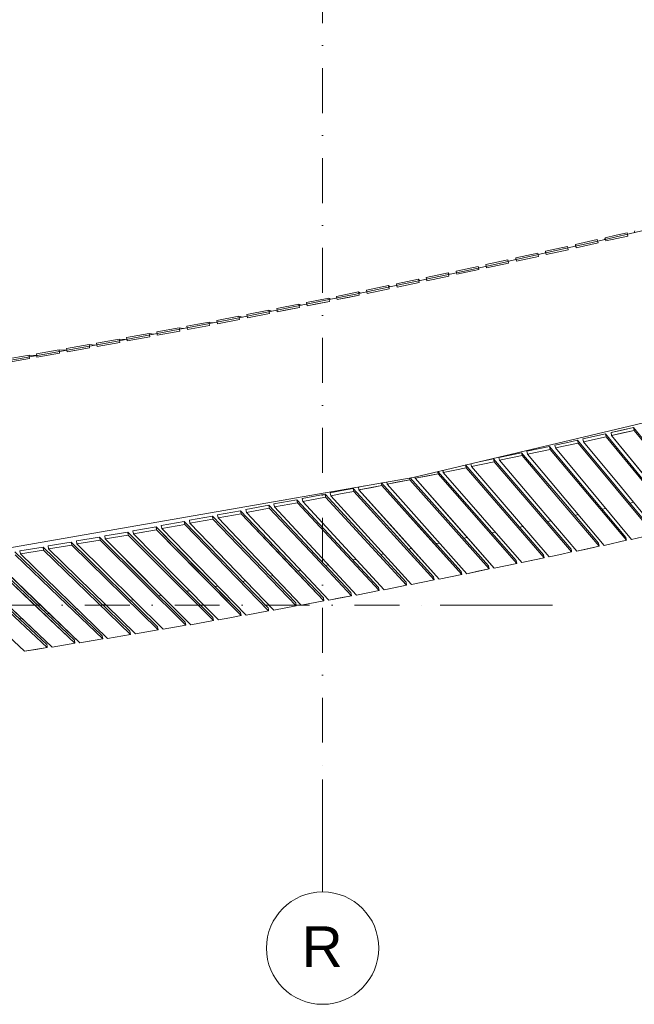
# Model space of a CAD drawing. Header units: millimetres. Extents: x -2530 to 151695, y -8763 to 71774.
# Tile 60 of 217: x 74596 to 80065, y -8763 to -4. Entities that reach past the tile are written whole.
import ezdxf

# ---------------------------------------------------------------- set-up
doc = ezdxf.new("R2010")
doc.units = ezdxf.units.MM
doc.linetypes.add('RR_Level', pattern=[800, 400, -200, 0, -200])
for name, color, linetype, lineweight in [('A-FLOR-____-OTLN', 192, 'Continuous', 18), ('A-WALL-____-OTLN', 113, 'Continuous', 18), ('S-GRID-____-IDEN', 1, 'Continuous', 13), ('S-GRID-____-OTLN', 1, 'Continuous', 9)]:
    doc.layers.add(name, color=color, linetype=linetype, lineweight=lineweight)
doc.styles.add('Arial', font='arial.ttf', dxfattribs={"height": 360})

# ---------------------------------------------------------------- blocks, each defined once
blk = doc.blocks.new('027_Gilde - ATC_FacadeModel_rvt-1-plot_V1 Copy 1')
at = {"layer": 'A-FLOR-____-OTLN', "color": 210}
for p, q in [((79651.6, -1994.3), (80338.3, -1835.4)), ((79581.5, -2010.2), (78961.5, -2149.6)), ((79651.6, -1994.3), (79581.5, -2010.2)), ((78539.1, -2242.5), (78943.4, -2153.6)), ((78943.4, -2153.6), (78961.5, -2149.6)), ((78412.4, -2269.9), (78268, -2301.1)), ((78539.1, -2242.5), (78412.4, -2269.9)), ((78015.5, -2355.1), (77571, -2448.6)), ((78146.8, -2327.1), (78015.5, -2355.1)), ((78268, -2301.1), (78146.8, -2327.1)), ((77496.2, -2464.1), (77571, -2448.6)), ((77496.2, -2464.1), (76870.7, -2591.6)), ((76870.7, -2591.6), (76456.8, -2673.7)), ((76161, -2731.2), (76456.8, -2673.7)), ((78097.6, -4075.3), (84101.8, -2654.8)), ((76161, -2731.2), (75447.9, -2865.7)), ((75416.7, -2871.4), (74737.4, -2993.8)), ((75416.7, -2871.4), (75447.9, -2865.7)), ((74414.1, -3050.1), (74737.4, -2993.8)), ((78097.6, -4075.3), (71795.1, -5174)), ((79811.4, -4351.6), (79780, -4358.6)), ((80056.4, -4296.5), (80024.5, -4303.7)), ((79322.6, -4461.5), (79292.1, -4468.3)), ((79566.8, -4406.6), (79535.8, -4413.5)), ((79045.6, -4519.5), (79076.3, -4513.5)), ((78549.3, -4616.7), (78579.1, -4610.9)), ((78797.3, -4568.2), (78827.6, -4562.3)), ((78054.4, -4713.6), (78083.3, -4708)), ((78301.7, -4665.2), (78331, -4659.5)), ((77561.1, -4810.3), (77589, -4804.8)), ((77807.6, -4762), (77835.9, -4756.4)), ((77069.6, -4906.5), (77096.4, -4901.3)), ((77315.1, -4858.4), (77342.4, -4853.1)), ((76824.5, -4954.5), (76850.8, -4949.4)), ((76333.4, -5047.6), (76359.2, -5043.4)), ((76580, -5002.4), (76605.7, -4997.4)), ((75583.4, -5169.4), (75607.6, -5165.4)), ((75832.9, -5128.9), (75857.7, -5124.8)), ((76082.9, -5088.3), (76108.2, -5084.2)), ((75085.9, -5250.1), (75109, -5246.4)), ((75334.4, -5209.8), (75358, -5206)), ((74590.7, -5330.5), (74612.5, -5327)), ((74838, -5290.4), (74859.9, -5286.8))]:
    blk.add_line(p, q, dxfattribs=at)
at = {"layer": 'A-WALL-____-OTLN', "color": 210}
for p, q in [((79805.2, -1943.2), (79902.9, -1921.3)), ((79902.9, -1921.3), (79805.2, -1943.2)), ((80000.6, -1899.3), (79902.9, -1921.3)), ((80000.6, -1899.3), (79902.9, -1921.3)), ((80000.6, -1899.3), (80003.6, -1912.8)), ((80000.6, -1899.3), (80003.6, -1912.8)), ((80007.1, -1928.5), (80003.9, -1913.9)), ((80003.9, -1913.9), (80007.1, -1928.5)), ((80063, -1899.1), (80069.9, -1882.1)), ((80069.9, -1882.1), (80063, -1899.1)), ((79537.5, -2020.1), (79540.3, -2003.7)), ((79540.3, -2003.7), (79537.5, -2020.1)), ((79735.7, -1960.3), (79540.3, -2003.7)), ((79735.7, -1960.3), (79540.3, -2003.7)), ((79541, -2006.7), (79540.3, -2003.7)), ((79540.3, -2003.7), (79543.6, -2018.3)), ((79546.8, -2032.9), (79742.2, -1989.5)), ((79742.2, -1989.5), (79546.8, -2032.9)), ((79735.7, -1960.3), (79738.8, -1974.1)), ((79735.7, -1960.3), (79738.8, -1974.1)), ((79738.8, -1974.2), (79742.2, -1989.5)), ((79742.2, -1989.5), (79739, -1974.9)), ((79800.3, -1959.9), (79805.2, -1943.2)), ((79805.2, -1943.2), (79800.3, -1959.9)), ((79805.2, -1943.2), (79808.5, -1957.8)), ((79805.2, -1943.2), (79808.5, -1957.8)), ((79811.8, -1972.4), (79808.5, -1957.8)), ((79808.5, -1957.8), (79811.8, -1972.4)), ((80007.1, -1928.5), (79811.8, -1972.4)), ((79811.8, -1972.4), (79909.4, -1950.4)), ((80007.1, -1928.5), (79909.4, -1950.4)), ((79010.1, -2122.9), (79107.9, -2101.7)), ((79107.9, -2101.7), (79010.1, -2122.9)), ((79205.6, -2080.5), (79107.9, -2101.7)), ((79205.6, -2080.5), (79107.9, -2101.7)), ((79208.6, -2094.1), (79205.6, -2080.5)), ((79205.6, -2080.5), (79208.6, -2094.1)), ((79211.9, -2109.7), (79208.6, -2094.4)), ((79208.6, -2094.4), (79211.9, -2109.7)), ((79274.7, -2079.2), (79275.3, -2063.7)), ((79275.3, -2063.7), (79274.7, -2079.2)), ((79275.3, -2063.7), (79373, -2042.2)), ((79373, -2042.2), (79275.3, -2063.7)), ((79275.3, -2063.7), (79278.5, -2078.3)), ((79275.3, -2063.7), (79278.5, -2078.3)), ((79281.7, -2092.8), (79278.5, -2078.3)), ((79278.5, -2078.3), (79281.7, -2092.8)), ((79281.7, -2092.8), (79379.4, -2071.4)), ((79281.7, -2092.8), (79379.4, -2071.4)), ((79470.7, -2020.7), (79373, -2042.2)), ((79470.7, -2020.7), (79373, -2042.2)), ((79477.1, -2049.9), (79379.4, -2071.4)), ((79477.1, -2049.9), (79379.4, -2071.4)), ((79470.7, -2020.7), (79473.7, -2034.5)), ((79470.7, -2020.7), (79473.7, -2034.5)), ((79477.1, -2049.9), (79473.9, -2035.3)), ((79473.9, -2035.3), (79477.1, -2049.9)), ((79543.6, -2018.3), (79546.8, -2032.9)), ((78940.4, -2139.6), (78744.8, -2181.6)), ((78940.4, -2139.6), (78744.8, -2181.6)), ((78748, -2196.5), (78744.8, -2181.6)), ((78744.8, -2181.6), (78748, -2196.5)), ((78751.1, -2210.8), (78946.6, -2168.9)), ((78946.6, -2168.9), (78751.1, -2210.8)), ((78940.4, -2139.6), (78944.2, -2153.4)), ((78944.2, -2153.4), (78940.4, -2139.6)), ((78946.6, -2168.9), (78940.4, -2139.6)), ((78940.4, -2139.6), (78946.6, -2168.9)), ((79011.8, -2138.3), (79010.1, -2122.9)), ((79013.4, -2137.9), (79010.1, -2122.9)), ((79010.1, -2122.9), (79013.4, -2137.9)), ((79010.1, -2122.9), (79011.8, -2138.3)), ((79016.5, -2152.2), (79013.5, -2138.2)), ((79013.5, -2138.2), (79016.5, -2152.2)), ((79016.5, -2152.2), (79114.2, -2130.9)), ((79016.5, -2152.2), (79114.2, -2130.9)), ((79211.9, -2109.7), (79114.2, -2130.9)), ((79211.9, -2109.7), (79114.2, -2130.9)), ((78409.5, -2256), (78213.6, -2296.9)), ((78213.6, -2296.9), (78311.6, -2276.5)), ((78409.5, -2256), (78311.6, -2276.5)), ((78409.5, -2256), (78418.1, -2268.6)), ((78418.1, -2268.6), (78409.5, -2256)), ((78409.5, -2256), (78412.4, -2269.9)), ((78409.5, -2256), (78412.4, -2269.9)), ((78415.6, -2285.3), (78412.6, -2270.6)), ((78412.6, -2270.6), (78415.6, -2285.3)), ((78675, -2198.1), (78479.3, -2239.6)), ((78675, -2198.1), (78479.3, -2239.6)), ((78482.5, -2254.7), (78479.3, -2239.6)), ((78479.3, -2239.6), (78482.5, -2254.7)), ((78485.5, -2268.8), (78482.6, -2254.9)), ((78482.6, -2254.9), (78485.5, -2268.8)), ((78485.5, -2268.8), (78681.2, -2227.4)), ((78681.2, -2227.4), (78485.5, -2268.8)), ((78675, -2198.1), (78681.1, -2211.3)), ((78677.9, -2211.9), (78675, -2198.1)), ((78681.1, -2211.3), (78675, -2198.1)), ((78675, -2198.1), (78677.9, -2211.9)), ((78681.2, -2227.4), (78677.9, -2212.1)), ((78677.9, -2212.1), (78681.2, -2227.4)), ((78751.1, -2210.8), (78748.1, -2196.9)), ((78748.1, -2196.9), (78751.1, -2210.8)), ((78143.9, -2313.1), (77947.8, -2353.6)), ((77947.8, -2353.6), (78045.9, -2333.4)), ((77950.9, -2368.7), (77947.8, -2353.6)), ((77947.8, -2353.6), (77950.9, -2368.7)), ((77953.9, -2382.9), (78149.9, -2342.4)), ((77953.9, -2382.9), (78051.9, -2362.7)), ((78143.9, -2313.1), (78045.9, -2333.4)), ((78149.9, -2342.4), (78051.9, -2362.7)), ((78143.9, -2313.1), (78155.1, -2325.3)), ((78149.9, -2342.4), (78143.9, -2313.1)), ((78155.1, -2325.3), (78143.9, -2313.1)), ((78143.9, -2313.1), (78149.9, -2342.4)), ((78213.6, -2296.9), (78216.7, -2311.6)), ((78213.6, -2296.9), (78216.7, -2311.6)), ((78219.8, -2326.2), (78216.7, -2311.6)), ((78216.7, -2311.6), (78219.8, -2326.2)), ((78219.8, -2326.2), (78415.6, -2285.3)), ((78219.8, -2326.2), (78317.7, -2305.7)), ((78415.6, -2285.3), (78317.7, -2305.7)), ((77415.7, -2464.9), (77514, -2445.1)), ((77514, -2445.1), (77415.7, -2464.9)), ((77612.3, -2425.4), (77514, -2445.1)), ((77612.3, -2425.4), (77514, -2445.1)), ((77612.3, -2425.4), (77629.1, -2436.4)), ((77629.1, -2436.4), (77612.3, -2425.4)), ((77612.3, -2425.4), (77615.1, -2439.3)), ((77612.3, -2425.4), (77615.1, -2439.3)), ((77618.2, -2454.7), (77615.2, -2440.1)), ((77615.2, -2440.1), (77618.2, -2454.7)), ((77878.2, -2369.6), (77681.8, -2409.6)), ((77681.8, -2409.6), (77780, -2389.6)), ((77684.9, -2424.6), (77681.8, -2409.6)), ((77681.8, -2409.6), (77684.9, -2424.6)), ((77687.8, -2438.9), (77685, -2425)), ((77685, -2425), (77687.8, -2438.9)), ((77687.8, -2438.9), (77884.1, -2398.9)), ((77687.8, -2438.9), (77786, -2418.9)), ((77878.2, -2369.6), (77780, -2389.6)), ((77884.1, -2398.9), (77786, -2418.9)), ((77878.2, -2369.6), (77892, -2381.1)), ((77892, -2381.1), (77878.2, -2369.6)), ((77881, -2383.4), (77878.2, -2369.6)), ((77878.2, -2369.6), (77881, -2383.4)), ((77884.1, -2398.9), (77881, -2383.5)), ((77881, -2383.5), (77884.1, -2398.9)), ((77953.9, -2382.9), (77951, -2369)), ((77951, -2369), (77953.9, -2382.9)), ((77080.2, -2534.8), (76882.9, -2573.3)), ((77080.2, -2534.8), (76882.9, -2573.3)), ((77080.2, -2534.8), (77102.8, -2544.3)), ((77102.8, -2544.3), (77080.2, -2534.8)), ((77080.2, -2534.8), (77082.8, -2548.4)), ((77346.3, -2480.5), (77149.4, -2519.4)), ((77346.3, -2480.5), (77149.4, -2519.4)), ((77152.3, -2534.2), (77149.4, -2519.4)), ((77149.4, -2519.4), (77152.3, -2534.1)), ((77152.3, -2534.1), (77155.2, -2548.8)), ((77155.2, -2548.8), (77152.4, -2534.9)), ((77155.2, -2548.8), (77352.1, -2509.8)), ((77155.2, -2548.8), (77253.6, -2529.3)), ((77352.1, -2509.8), (77253.6, -2529.3)), ((77346.3, -2480.5), (77365.9, -2490.7)), ((77349, -2494.1), (77346.3, -2480.5)), ((77365.9, -2490.7), (77346.3, -2480.5)), ((77346.3, -2480.5), (77349, -2494.1)), ((77352.1, -2509.8), (77349.1, -2494.4)), ((77349.1, -2494.4), (77352.1, -2509.8)), ((77418.7, -2479.9), (77415.7, -2464.9)), ((77415.7, -2464.9), (77418.7, -2479.9)), ((77421.6, -2494.2), (77418.8, -2480.3)), ((77418.8, -2480.3), (77421.6, -2494.2)), ((77618.2, -2454.7), (77421.6, -2494.2)), ((77421.6, -2494.2), (77519.9, -2474.5)), ((77618.2, -2454.7), (77519.9, -2474.5)), ((76813.9, -2588.5), (76616.2, -2626.4)), ((76813.9, -2588.5), (76616.2, -2626.4)), ((76616.2, -2626.4), (76619.1, -2641.1)), ((76616.2, -2626.4), (76619.1, -2641.1)), ((76621.9, -2655.8), (76819.6, -2617.9)), ((76819.6, -2617.9), (76621.9, -2655.8)), ((76813.9, -2588.5), (76840.9, -2597.5)), ((76840.9, -2597.5), (76813.9, -2588.5)), ((76813.9, -2588.5), (76816.6, -2602.3)), ((76813.9, -2588.5), (76816.6, -2602.3)), ((76819.6, -2617.9), (76816.7, -2603.2)), ((76816.7, -2603.2), (76819.6, -2617.9)), ((76885.9, -2588.5), (76882.9, -2573.3)), ((76882.9, -2573.3), (76885.9, -2588.5)), ((76888.6, -2602.7), (76885.9, -2588.8)), ((76885.9, -2588.8), (76888.6, -2602.7)), ((76888.6, -2602.7), (77085.9, -2564.2)), ((76888.6, -2602.7), (76987.3, -2583.4)), ((77085.9, -2564.2), (76987.3, -2583.4)), ((77085.9, -2564.2), (77083, -2549.5)), ((76082.5, -2730.4), (76181.7, -2711.9)), ((76181.7, -2711.9), (76082.5, -2730.4)), ((76281, -2693.5), (76181.7, -2711.9)), ((76281, -2693.5), (76181.7, -2711.9)), ((76281, -2693.5), (76316, -2701)), ((76316, -2701), (76281, -2693.5)), ((76283.6, -2707.3), (76281, -2693.5)), ((76281, -2693.5), (76283.6, -2707.3)), ((76286.5, -2722.9), (76283.6, -2707.4)), ((76283.6, -2707.4), (76286.5, -2722.9)), ((76547.5, -2641.3), (76349.4, -2678.8)), ((76547.5, -2641.3), (76349.4, -2678.8)), ((76349.4, -2678.8), (76352.2, -2693.5)), ((76349.4, -2678.8), (76352.2, -2693.5)), ((76355, -2708.2), (76352.2, -2693.5)), ((76352.2, -2693.5), (76355, -2708.2)), ((76355, -2708.2), (76553.1, -2670.8)), ((76553.1, -2670.8), (76355, -2708.2)), ((76547.5, -2641.3), (76578.1, -2649.6)), ((76578.1, -2649.6), (76547.5, -2641.3)), ((76547.5, -2641.3), (76550.2, -2655.2)), ((76547.5, -2641.3), (76550.2, -2655.2)), ((76553.1, -2670.8), (76550.3, -2656.1)), ((76550.3, -2656.1), (76553.1, -2670.8)), ((76621.9, -2655.8), (76619.1, -2641.1)), ((76619.1, -2641.1), (76621.9, -2655.8)), ((75747.6, -2795.4), (75548, -2831.2)), ((75747.6, -2795.4), (75548, -2831.2)), ((75747.6, -2795.4), (75790.5, -2801.1)), ((75790.5, -2801.1), (75747.6, -2795.4)), ((75750, -2808.7), (75747.6, -2795.4)), ((75747.6, -2795.4), (75750, -2808.7)), ((76014.4, -2744.8), (75815.3, -2781.2)), ((76014.4, -2744.8), (75815.3, -2781.2)), ((75818, -2795.9), (75815.3, -2781.2)), ((75815.3, -2781.2), (75818, -2795.9)), ((75820.7, -2810.7), (75818.2, -2796.8)), ((75818.2, -2796.8), (75820.7, -2810.7)), ((75820.7, -2810.7), (76019.8, -2774.3)), ((75820.7, -2810.7), (75920.2, -2792.5)), ((76019.8, -2774.3), (75920.2, -2792.5)), ((76014.4, -2744.8), (76053.3, -2751.5)), ((76053.3, -2751.5), (76014.4, -2744.8)), ((76014.4, -2744.8), (76016.9, -2758.4)), ((76014.4, -2744.8), (76016.9, -2758.4)), ((76019.8, -2774.3), (76017.1, -2759.5)), ((76017.1, -2759.5), (76019.8, -2774.3)), ((76085.3, -2745.5), (76082.5, -2730.4)), ((76082.5, -2730.4), (76085.3, -2745.5)), ((76087.9, -2759.8), (76085.3, -2745.9)), ((76085.3, -2745.9), (76087.9, -2759.8)), ((76087.9, -2759.8), (76187.2, -2741.4)), ((76087.9, -2759.8), (76187.2, -2741.4)), ((76286.5, -2722.9), (76187.2, -2741.4)), ((76286.5, -2722.9), (76187.2, -2741.4)), ((75280.5, -2880.5), (75380.6, -2862.8)), ((75380.6, -2862.8), (75280.5, -2880.5)), ((75283.2, -2895.5), (75280.5, -2880.5)), ((75280.5, -2880.5), (75283.1, -2895.3)), ((75480.7, -2845.2), (75380.6, -2862.8)), ((75480.7, -2845.2), (75380.6, -2862.8)), ((75485.9, -2874.7), (75385.8, -2892.3)), ((75485.9, -2874.7), (75385.8, -2892.3)), ((75480.7, -2845.2), (75530.5, -2850.1)), ((75483.2, -2859), (75480.7, -2845.2)), ((75530.5, -2850.1), (75480.7, -2845.2)), ((75480.7, -2845.2), (75483.2, -2859)), ((75485.9, -2874.7), (75483.2, -2859.1)), ((75483.2, -2859.1), (75485.9, -2874.7)), ((75550.7, -2846.3), (75548, -2831.2)), ((75548, -2831.2), (75550.7, -2846.3)), ((75553.3, -2860.7), (75550.8, -2846.8)), ((75550.8, -2846.8), (75553.3, -2860.7)), ((75553.3, -2860.7), (75752.9, -2824.9)), ((75752.9, -2824.9), (75553.3, -2860.7)), ((75752.9, -2824.9), (75750.1, -2809.3)), ((75750.1, -2809.3), (75752.9, -2824.9)), ((74745.1, -2976.6), (74845.8, -2959.4)), ((74845.8, -2959.4), (74745.1, -2976.6)), ((74745.1, -2976.6), (74747.6, -2991.4)), ((74745.1, -2976.6), (74747.7, -2992)), ((74946.5, -2942.3), (74845.8, -2959.4)), ((74946.5, -2942.3), (74845.8, -2959.4)), ((74951.6, -2971.9), (74850.8, -2989)), ((74951.6, -2971.9), (74850.8, -2989)), ((74946.5, -2942.3), (75008.2, -2945)), ((75008.2, -2945), (74946.5, -2942.3)), ((74946.5, -2942.3), (74948.8, -2955.7)), ((74946.5, -2942.3), (74948.8, -2955.7)), ((74951.6, -2971.9), (74949, -2957.1)), ((74949, -2957.1), (74951.6, -2971.9)), ((75213.7, -2894.2), (75012.9, -2929)), ((75213.7, -2894.2), (75012.9, -2929)), ((75015.4, -2943.7), (75012.9, -2929)), ((75012.9, -2929), (75015.4, -2943.7)), ((75018, -2958.5), (75015.6, -2944.6)), ((75015.6, -2944.6), (75018, -2958.5)), ((75018, -2958.5), (75218.8, -2923.7)), ((75018, -2958.5), (75118.4, -2941.1)), ((75218.8, -2923.7), (75118.4, -2941.1)), ((75213.7, -2894.2), (75269.1, -2898)), ((75216, -2907.6), (75213.7, -2894.2)), ((75269.1, -2898), (75213.7, -2894.2)), ((75213.7, -2894.2), (75216, -2907.6)), ((75218.8, -2923.7), (75216.1, -2908)), ((75216.1, -2908), (75218.8, -2923.7)), ((75283.1, -2895.3), (75285.7, -2910)), ((75285.7, -2910), (75283.3, -2896.1)), ((75285.7, -2910), (75385.8, -2892.3)), ((75285.7, -2910), (75385.8, -2892.3)), ((74679.3, -2989.7), (74477.1, -3023.4)), ((74679.3, -2989.7), (74477.1, -3023.4)), ((74482, -3052.9), (74684.2, -3019.2)), ((74684.2, -3019.2), (74583.1, -3036.1)), ((74679.3, -2989.7), (74747.6, -2991.1)), ((74747.6, -2991.1), (74679.3, -2989.7)), ((74681.6, -3003.5), (74679.3, -2989.7)), ((74679.3, -2989.7), (74681.6, -3003.5)), ((74684.2, -3019.2), (74681.6, -3003.5)), ((74681.6, -3003.5), (74684.2, -3019.2)), ((74750.1, -3006.1), (74747.6, -2991.4)), ((74747.7, -2992.2), (74750.1, -3006.1)), ((74750.1, -3006.1), (74850.8, -2989)), ((74750.1, -3006.1), (74850.8, -2989)), ((80058.8, -3632.9), (79857.7, -3676.1)), ((79857.7, -3676.1), (79958.3, -3654.5)), ((79863.2, -3701.8), (79857.7, -3676.1)), ((79857.7, -3676.1), (79863.2, -3701.8)), ((79863.2, -3701.8), (80064.2, -3658.6)), ((80058.8, -3632.9), (79958.3, -3654.5)), ((80064.2, -3658.6), (79963.7, -3680.2)), ((80058.8, -3632.9), (80722.7, -4449.9)), ((80722.7, -4449.9), (80058.8, -3632.9)), ((80064.2, -3658.6), (80058.8, -3632.9)), ((80058.8, -3632.9), (80064.2, -3658.6)), ((80064.2, -3658.6), (80728.2, -4475.6)), ((80064.2, -3658.6), (80396.2, -4067.1)), ((79560.8, -3745.6), (79460, -3766.8)), ((79560.8, -3745.6), (79460, -3766.8)), ((79560.8, -3745.6), (80234.9, -4557)), ((80234.9, -4557), (79560.8, -3745.6)), ((79560.8, -3745.6), (79563.4, -3758.5)), ((79560.8, -3745.6), (79563.4, -3758.5)), ((79566.1, -3771.5), (79563.4, -3758.5)), ((79563.4, -3758.5), (79566.1, -3771.5)), ((79809.8, -3689.5), (79608.5, -3732.3)), ((79809.8, -3689.5), (79608.5, -3732.3)), ((79608.5, -3732.3), (79611.2, -3745.2)), ((79608.5, -3732.3), (79611.2, -3745.2)), ((79613.9, -3758), (79611.2, -3745.2)), ((79611.2, -3745.2), (79613.9, -3758)), ((79613.9, -3758), (79815.2, -3715.3)), ((79815.2, -3715.3), (79613.9, -3758)), ((79613.9, -3758), (79949.8, -4166.8)), ((79949.8, -4166.8), (79613.9, -3758)), ((79809.8, -3689.5), (80144.4, -4096.6)), ((80144.4, -4096.6), (79809.8, -3689.5)), ((79809.8, -3689.5), (79812.5, -3702.4)), ((79809.8, -3689.5), (79812.5, -3702.4)), ((79815.2, -3715.3), (79812.5, -3702.4)), ((79812.5, -3702.4), (79815.2, -3715.3)), ((79815.2, -3715.3), (80149.7, -4122.4)), ((79815.2, -3715.3), (80149.7, -4122.4)), ((79863.2, -3701.8), (79963.7, -3680.2)), ((80529.7, -4522.1), (79863.2, -3701.8)), ((80196.4, -4111.9), (79863.2, -3701.8)), ((79311.5, -3801.2), (79109.7, -3843)), ((79311.5, -3801.2), (79109.7, -3843)), ((79115, -3868.9), (79109.7, -3843)), ((79109.7, -3843), (79115, -3868.9)), ((79115, -3868.9), (79316.8, -3827.1)), ((79316.8, -3827.1), (79115, -3868.9)), ((79311.5, -3801.2), (79990.9, -4609.6)), ((79990.9, -4609.6), (79311.5, -3801.2)), ((79316.8, -3827.1), (79311.5, -3801.2)), ((79311.5, -3801.2), (79316.8, -3827.1)), ((79316.8, -3827.1), (79996.1, -4635.5)), ((79316.8, -3827.1), (79996.1, -4635.5)), ((79359.2, -3787.9), (79460, -3766.8)), ((79460, -3766.8), (79359.2, -3787.9)), ((79359.2, -3787.9), (79361.9, -3800.8)), ((79359.2, -3787.9), (79361.9, -3800.8)), ((79364.5, -3813.7), (79361.9, -3800.8)), ((79361.9, -3800.8), (79364.5, -3813.7)), ((79364.5, -3813.7), (79465.3, -3792.6)), ((79364.5, -3813.7), (79465.3, -3792.6)), ((80041.5, -4628.5), (79364.5, -3813.7)), ((80041.5, -4628.5), (79364.5, -3813.7)), ((79566.1, -3771.5), (79465.3, -3792.6)), ((79566.1, -3771.5), (79465.3, -3792.6)), ((79566.1, -3771.5), (80240.3, -4582.8)), ((79566.1, -3771.5), (80240.3, -4582.8)), ((78615.6, -3977.5), (78817.9, -3936.6)), ((78812.7, -3910.6), (78683.5, -3936.7)), ((78683.5, -3936.7), (78711.6, -3931)), ((78812.7, -3910.6), (78711.6, -3931)), ((78817.9, -3936.6), (78716.7, -3957)), ((78812.7, -3910.6), (79502.4, -4713.1)), ((79502.4, -4713.1), (78812.7, -3910.6)), ((78812.7, -3910.6), (78815.3, -3923.6)), ((78812.7, -3910.6), (78815.3, -3923.6)), ((78817.9, -3936.6), (78815.3, -3923.6)), ((78815.3, -3923.6), (78817.9, -3936.6)), ((78817.9, -3936.6), (79507.5, -4739.1)), ((78817.9, -3936.6), (79507.5, -4739.1)), ((78860.2, -3897.5), (78961.2, -3876.8)), ((78961.2, -3876.8), (78860.2, -3897.5)), ((78860.2, -3897.5), (78862.8, -3910.5)), ((78860.2, -3897.5), (78862.8, -3910.5)), ((78865.4, -3923.5), (78862.8, -3910.5)), ((78862.8, -3910.5), (78865.4, -3923.5)), ((78865.4, -3923.5), (78966.4, -3902.8)), ((78865.4, -3923.5), (78966.4, -3902.8)), ((78865.4, -3923.5), (79209.1, -4328)), ((79209.1, -4328), (78865.4, -3923.5)), ((79062.2, -3856.1), (78961.2, -3876.8)), ((79062.2, -3856.1), (78961.2, -3876.8)), ((79067.4, -3882.1), (78966.4, -3902.8)), ((79067.4, -3882.1), (78966.4, -3902.8)), ((79062.2, -3856.1), (79404.4, -4258.9)), ((79404.4, -4258.9), (79062.2, -3856.1)), ((79062.2, -3856.1), (79064.8, -3869.1)), ((79062.2, -3856.1), (79064.8, -3869.1)), ((79067.4, -3882.1), (79064.8, -3869.1)), ((79064.8, -3869.1), (79067.4, -3882.1)), ((79067.4, -3882.1), (79409.6, -4284.9)), ((79067.4, -3882.1), (79409.6, -4284.9)), ((79797.2, -4680.8), (79115, -3868.9)), ((79797.2, -4680.8), (79115, -3868.9)), ((78314.6, -4023.9), (78315.9, -4030.7)), ((78314.6, -4023.9), (78315.9, -4030.7)), ((78318.2, -4023.1), (79013.4, -4814.1)), ((79013.4, -4814.1), (78318.2, -4023.1)), ((78362.2, -4012.7), (78363.2, -4017.8)), ((78362.2, -4012.7), (78365.7, -4030.9)), ((78365.7, -4030.9), (78363.2, -4017.8)), ((78365.7, -4030.9), (78467, -4010.7)), ((78365.7, -4030.9), (78467, -4010.7)), ((78568.2, -3990.5), (78467, -4010.7)), ((78568.2, -3990.5), (78467, -4010.7)), ((78568.2, -3990.5), (78563.3, -3965.1)), ((78563.3, -3965.1), (78565.7, -3977.4)), ((78563.7, -3965), (78910.5, -4364.1)), ((78910.5, -4364.1), (78563.7, -3965)), ((78565.7, -3977.4), (78568.2, -3990.5)), ((78568.2, -3990.5), (78915.6, -4390.3)), ((78568.2, -3990.5), (79263.1, -4790)), ((78610.9, -3953.8), (78613, -3964.4)), ((78610.9, -3953.8), (78613, -3964.4)), ((78615.6, -3977.5), (78613, -3964.4)), ((78613, -3964.4), (78615.6, -3977.5)), ((78615.6, -3977.5), (78716.7, -3957)), ((79308.3, -4783.5), (78615.6, -3977.5)), ((79308.3, -4783.5), (78615.6, -3977.5)), ((77865.6, -4135.9), (77861.9, -4116.4)), ((77861.9, -4116.4), (77865.6, -4135.9)), ((77865.6, -4135.9), (78068.5, -4096.5)), ((77865.6, -4135.9), (77967.1, -4116.2)), ((78068.5, -4096.5), (77967.1, -4116.2)), ((78068.5, -4096.5), (78065.7, -4081.9)), ((78065.7, -4081.9), (78068.5, -4096.5)), ((78068.5, -4096.5), (78773.7, -4889.9)), ((78068.5, -4096.5), (78773.7, -4889.9)), ((78072, -4079.7), (78768.8, -4863.6)), ((78768.8, -4863.6), (78072, -4079.7)), ((78115.7, -4083.7), (78113.2, -4070.6)), ((78113.2, -4070.6), (78115.7, -4083.7)), ((78318.4, -4043.8), (78115.7, -4083.7)), ((78115.7, -4083.7), (78217.1, -4063.8)), ((78115.7, -4083.7), (78467.3, -4483.7)), ((78818.9, -4883.7), (78115.7, -4083.7)), ((78318.4, -4043.8), (78217.1, -4063.8)), ((78318.4, -4043.8), (78315.9, -4030.7)), ((78315.9, -4030.7), (78318.4, -4043.8)), ((78318.4, -4043.8), (79018.5, -4840.3)), ((78318.4, -4043.8), (79018.5, -4840.3)), ((79063.7, -4833.9), (78365.7, -4030.9)), ((79063.7, -4833.9), (78365.7, -4030.9)), ((77360.1, -4212.1), (77461.8, -4192.9)), ((77461.8, -4192.9), (77360.1, -4212.1)), ((77563.5, -4173.7), (77461.8, -4192.9)), ((77563.5, -4173.7), (77461.8, -4192.9)), ((77568.3, -4200.1), (77466.6, -4219.3)), ((77568.3, -4200.1), (77466.6, -4219.3)), ((77563.5, -4173.7), (77921.3, -4567.2)), ((77568.3, -4200.1), (77563.5, -4173.7)), ((77921.3, -4567.2), (77563.5, -4173.7)), ((77563.5, -4173.7), (77568.3, -4200.1)), ((77568.3, -4200.1), (77926.1, -4593.6)), ((77568.3, -4200.1), (78283.9, -4987.1)), ((77610.4, -4161.2), (77666.7, -4150.4)), ((77666.7, -4150.4), (77610.4, -4161.2)), ((77615.3, -4187.5), (77610.4, -4161.2)), ((77610.4, -4161.2), (77615.3, -4187.5)), ((77615.3, -4187.5), (77818.5, -4148.6)), ((77615.3, -4187.5), (77716.9, -4168.1)), ((77615.3, -4187.5), (77972.1, -4584.4)), ((78329, -4981.3), (77615.3, -4187.5)), ((77818.5, -4148.6), (77716.9, -4168.1)), ((77818.5, -4148.6), (77814, -4124.7)), ((77814, -4124.7), (77818.5, -4148.6)), ((77815.5, -4124.4), (78168.8, -4517.4)), ((78168.8, -4517.4), (77815.5, -4124.4)), ((77818.5, -4148.6), (78173.7, -4543.7)), ((77818.5, -4148.6), (78528.9, -4938.8)), ((78574, -4932.8), (77865.6, -4135.9)), ((78574, -4932.8), (77865.6, -4135.9)), ((80285.7, -4575.6), (79949.8, -4166.8)), ((80285.7, -4575.6), (79949.8, -4166.8)), ((77062.9, -4274.6), (76859, -4311.9)), ((77062.9, -4274.6), (76859, -4311.9)), ((77062.9, -4274.6), (77788.9, -5055.1)), ((77788.9, -5055.1), (77062.9, -4274.6)), ((77062.9, -4274.6), (77065.2, -4287.9)), ((77062.9, -4274.6), (77067.6, -4301.2)), ((77067.6, -4301.2), (77065.2, -4287.9)), ((77313.2, -4224.5), (77109.6, -4262.3)), ((77313.2, -4224.5), (77109.6, -4262.3)), ((77114.4, -4288.8), (77109.6, -4262.3)), ((77109.6, -4262.3), (77114.4, -4288.8)), ((77114.4, -4288.8), (77318, -4251)), ((77318, -4251), (77114.4, -4288.8)), ((77838.5, -5076.1), (77114.4, -4288.8)), ((77838.5, -5076.1), (77114.4, -4288.8)), ((77313.2, -4224.5), (78034, -5008.2)), ((78034, -5008.2), (77313.2, -4224.5)), ((77318, -4251), (77313.2, -4224.5)), ((77313.2, -4224.5), (77318, -4251)), ((77318, -4251), (78038.8, -5034.7)), ((77318, -4251), (78038.8, -5034.7)), ((77364.9, -4238.5), (77360.1, -4212.1)), ((77360.1, -4212.1), (77364.9, -4238.5)), ((77364.9, -4238.5), (77466.6, -4219.3)), ((77364.9, -4238.5), (77466.6, -4219.3)), ((78083.8, -5029), (77364.9, -4238.5)), ((78083.8, -5029), (77364.9, -4238.5)), ((79746.7, -4661.7), (79404.4, -4258.9)), ((79746.7, -4661.7), (79404.4, -4258.9)), ((79751.9, -4687.6), (79409.6, -4284.9)), ((79751.9, -4687.6), (79409.6, -4284.9)), ((76561.8, -4373), (76357.5, -4409.2)), ((76561.8, -4373), (76357.5, -4409.2)), ((76561.8, -4373), (76930, -4759.8)), ((76566.4, -4399.7), (76561.8, -4373)), ((76930, -4759.8), (76561.8, -4373)), ((76561.8, -4373), (76566.4, -4399.7)), ((76812.4, -4324.1), (76608.3, -4360.9)), ((76812.4, -4324.1), (76608.3, -4360.9)), ((76608.3, -4360.9), (76610.6, -4374.2)), ((76608.3, -4360.9), (76610.6, -4374.2)), ((76613, -4387.6), (76610.6, -4374.2)), ((76610.6, -4374.2), (76613, -4387.6)), ((76613, -4387.6), (76817.1, -4350.8)), ((76817.1, -4350.8), (76613, -4387.6)), ((76812.4, -4324.1), (77178, -4712.7)), ((77178, -4712.7), (76812.4, -4324.1)), ((76812.4, -4324.1), (76814.7, -4337.4)), ((76812.4, -4324.1), (76814.7, -4337.4)), ((76817.1, -4350.8), (76814.7, -4337.4)), ((76814.7, -4337.4), (76817.1, -4350.8)), ((76817.1, -4350.8), (77182.7, -4739.3)), ((76817.1, -4350.8), (77182.7, -4739.3)), ((76863.8, -4338.5), (76859, -4311.9)), ((76859, -4311.9), (76863.8, -4338.5)), ((76863.8, -4338.5), (77067.6, -4301.2)), ((77067.6, -4301.2), (76863.8, -4338.5)), ((77593.1, -5122.5), (76863.8, -4338.5)), ((77593.1, -5122.5), (76863.8, -4338.5)), ((77067.6, -4301.2), (77793.6, -5081.6)), ((77067.6, -4301.2), (77793.6, -5081.6)), ((79258, -4763.9), (78910.5, -4364.1)), ((79258, -4763.9), (78910.5, -4364.1)), ((79552.8, -4732.5), (79209.1, -4328)), ((79552.8, -4732.5), (79209.1, -4328)), ((76311, -4421.1), (76106.5, -4456.9)), ((76311, -4421.1), (76106.5, -4456.9)), ((76111.1, -4483.6), (76106.5, -4456.9)), ((76106.5, -4456.9), (76111.1, -4483.6)), ((76111.1, -4483.6), (76315.6, -4447.9)), ((76315.6, -4447.9), (76111.1, -4483.6)), ((76311, -4421.1), (76681.8, -4806.3)), ((77052.7, -5191.4), (76311, -4421.1)), ((76315.6, -4447.9), (76311, -4421.1)), ((76311, -4421.1), (76315.6, -4447.9)), ((76315.6, -4447.9), (77057.2, -5218.2)), ((76315.6, -4447.9), (77057.2, -5218.2)), ((76362.1, -4435.9), (76357.5, -4409.2)), ((76357.5, -4409.2), (76362.1, -4435.9)), ((76362.1, -4435.9), (76566.4, -4399.7)), ((76566.4, -4399.7), (76362.1, -4435.9)), ((77101.9, -5213.2), (76362.1, -4435.9)), ((77101.9, -5213.2), (76362.1, -4435.9)), ((76566.4, -4399.7), (76934.6, -4786.5)), ((76566.4, -4399.7), (77302.8, -5173.4)), ((77347.6, -5168.2), (76613, -4387.6)), ((76980.3, -4777.9), (76613, -4387.6)), ((79263.1, -4790), (78915.6, -4390.3)), ((75809.1, -4515.4), (75604.1, -4550.1)), ((75604.1, -4550.1), (75706.6, -4532.7)), ((75608.6, -4577), (75604.1, -4550.1)), ((75604.1, -4550.1), (75608.6, -4577)), ((75608.6, -4577), (75813.6, -4542.4)), ((75809.1, -4515.4), (75706.6, -4532.7)), ((75813.6, -4542.4), (75711.1, -4559.7)), ((75809.1, -4515.4), (76185.2, -4897.1)), ((76561.2, -5278.8), (75809.1, -4515.4)), ((75813.6, -4542.4), (75809.1, -4515.4)), ((75809.1, -4515.4), (75813.6, -4542.4)), ((75813.6, -4542.4), (76565.7, -5305.8)), ((75813.6, -4542.4), (76189.6, -4924.1)), ((76060.1, -4468.6), (75855.4, -4503.8)), ((76060.1, -4468.6), (75855.4, -4503.8)), ((75859.9, -4530.7), (75855.4, -4503.8)), ((75855.4, -4503.8), (75857.6, -4517.2)), ((75857.6, -4517.2), (75859.9, -4530.7)), ((75859.9, -4530.7), (76064.7, -4495.5)), ((76064.7, -4495.5), (75859.9, -4530.7)), ((76610.2, -5301.1), (75859.9, -4530.7)), ((76610.2, -5301.1), (75859.9, -4530.7)), ((76060.1, -4468.6), (76807, -5235.5)), ((76807, -5235.5), (76060.1, -4468.6)), ((76060.1, -4468.6), (76062.4, -4482.1)), ((76060.1, -4468.6), (76064.7, -4495.5)), ((76064.7, -4495.5), (76062.4, -4482.1)), ((76064.7, -4495.5), (76811.5, -5262.4)), ((76064.7, -4495.5), (76811.5, -5262.4)), ((76856.1, -5257.5), (76111.1, -4483.6)), ((76856.1, -5257.5), (76111.1, -4483.6)), ((78524, -4912.5), (78168.8, -4517.4)), ((78524, -4912.5), (78168.8, -4517.4)), ((78528.9, -4938.8), (78173.7, -4543.7)), ((78818.9, -4883.7), (78467.3, -4483.7)), ((75306.7, -4607), (75101.3, -4640.5)), ((75306.7, -4607), (75101.3, -4640.5)), ((75105.6, -4667.5), (75101.3, -4640.5)), ((75101.3, -4640.5), (75105.6, -4667.5)), ((75105.6, -4667.5), (75311.1, -4634)), ((75311.1, -4634), (75105.6, -4667.5)), ((75306.7, -4607), (76069.3, -5363.3)), ((76069.3, -5363.3), (75306.7, -4607)), ((75311.1, -4634), (75306.7, -4607)), ((75306.7, -4607), (75311.1, -4634)), ((75311.1, -4634), (76073.6, -5390.4)), ((75311.1, -4634), (76073.6, -5390.4)), ((75558, -4561.5), (75352.8, -4595.6)), ((75558, -4561.5), (75352.8, -4595.6)), ((75357.2, -4622.6), (75352.8, -4595.6)), ((75352.8, -4595.6), (75357.2, -4622.6)), ((75357.2, -4622.6), (75562.4, -4588.5)), ((75562.4, -4588.5), (75357.2, -4622.6)), ((76118, -5386), (75357.2, -4622.6)), ((75737.6, -5004.3), (75357.2, -4622.6)), ((75558, -4561.5), (76315.3, -5321.4)), ((76315.3, -5321.4), (75558, -4561.5)), ((75562.4, -4588.5), (75558, -4561.5)), ((75558, -4561.5), (75562.4, -4588.5)), ((75562.4, -4588.5), (76319.7, -5348.4)), ((75562.4, -4588.5), (75941, -4968.5)), ((75608.6, -4577), (75711.1, -4559.7)), ((75608.6, -4577), (75986.4, -4960.4)), ((75986.4, -4960.4), (75608.6, -4577)), ((78279.1, -4960.7), (77921.3, -4567.2)), ((78279.1, -4960.7), (77921.3, -4567.2)), ((78283.9, -4987.1), (77926.1, -4593.6)), ((78329, -4981.3), (77972.1, -4584.4)), ((79996.1, -4635.5), (79797.2, -4680.8)), ((79797.2, -4680.8), (79996.1, -4635.5)), ((79996.1, -4635.5), (79990.9, -4609.6)), ((79990.9, -4609.6), (79996.1, -4635.5)), ((80041.5, -4628.5), (80140.9, -4605.6)), ((80041.5, -4628.5), (80140.9, -4605.6)), ((74803.8, -4695.6), (74597.9, -4728)), ((74803.8, -4695.6), (74597.9, -4728)), ((74602.1, -4755.2), (74597.9, -4728)), ((74597.9, -4728), (74602.1, -4755.2)), ((74602.1, -4755.2), (74808, -4722.8)), ((74808, -4722.8), (74602.1, -4755.2)), ((74803.8, -4695.6), (75576.8, -5444.8)), ((75576.8, -5444.8), (74803.8, -4695.6)), ((74808, -4722.8), (74803.8, -4695.6)), ((74803.8, -4695.6), (74808, -4722.8)), ((74808, -4722.8), (75581, -5472)), ((74808, -4722.8), (75581, -5472)), ((75055.4, -4651.7), (74849.7, -4684.6)), ((75055.4, -4651.7), (74849.7, -4684.6)), ((74853.9, -4711.7), (74849.7, -4684.6)), ((74849.7, -4684.6), (74853.9, -4711.7)), ((74853.9, -4711.7), (75059.6, -4678.8)), ((75059.6, -4678.8), (74853.9, -4711.7)), ((75625.2, -5467.9), (74853.9, -4711.7)), ((75625.2, -5467.9), (74853.9, -4711.7)), ((75055.4, -4651.7), (75823.1, -5404.4)), ((75823.1, -5404.4), (75055.4, -4651.7)), ((75059.6, -4678.8), (75055.4, -4651.7)), ((75055.4, -4651.7), (75059.6, -4678.8)), ((75059.6, -4678.8), (75827.4, -5431.5)), ((75059.6, -4678.8), (75827.4, -5431.5)), ((75871.6, -5427.3), (75105.6, -4667.5)), ((75871.6, -5427.3), (75105.6, -4667.5)), ((77543.6, -5101.2), (77178, -4712.7)), ((77543.6, -5101.2), (77178, -4712.7)), ((79502.4, -4713.1), (79505, -4726.1)), ((79502.4, -4713.1), (79505, -4726.1)), ((79507.5, -4739.1), (79505, -4726.1)), ((79505, -4726.1), (79507.5, -4739.1)), ((79751.9, -4687.6), (79552.8, -4732.5)), ((79552.8, -4732.5), (79652.4, -4710)), ((79652.4, -4710), (79751.9, -4687.6)), ((79751.9, -4687.6), (79746.7, -4661.7)), ((79746.7, -4661.7), (79749.3, -4674.6)), ((79749.3, -4674.6), (79751.9, -4687.6)), ((74300.4, -4781.4), (75083.9, -5523.2)), ((75083.9, -5523.2), (74300.4, -4781.4)), ((74304.5, -4808.7), (75088, -5550.6)), ((74304.5, -4808.7), (74696.2, -5179.6)), ((75131.9, -5546.8), (74350.2, -4798)), ((74741.1, -5172.4), (74350.2, -4798)), ((74552.2, -4738.9), (74941.3, -5111.6)), ((74941.3, -5111.6), (74552.2, -4738.9)), ((74556.3, -4766.1), (74945.4, -5138.9)), ((74556.3, -4766.1), (74945.4, -5138.9)), ((75378.6, -5507.7), (74602.1, -4755.2)), ((75378.6, -5507.7), (74602.1, -4755.2)), ((77052.7, -5191.4), (76681.8, -4806.3)), ((77298.2, -5146.7), (76930, -4759.8)), ((77298.2, -5146.7), (76930, -4759.8)), ((77302.8, -5173.4), (76934.6, -4786.5)), ((77347.6, -5168.2), (76980.3, -4777.9)), ((77548.3, -5127.9), (77182.7, -4739.3)), ((77548.3, -5127.9), (77182.7, -4739.3)), ((79013.4, -4814.1), (79015.9, -4827.2)), ((79013.4, -4814.1), (79015.9, -4827.2)), ((79263.1, -4790), (79063.7, -4833.9)), ((79063.7, -4833.9), (79163.4, -4812)), ((79163.4, -4812), (79263.1, -4790)), ((79263.1, -4790), (79258, -4763.9)), ((79258, -4763.9), (79263.1, -4790)), ((79308.3, -4783.5), (79407.9, -4761.3)), ((79308.3, -4783.5), (79407.9, -4761.3)), ((79507.5, -4739.1), (79407.9, -4761.3)), ((79407.9, -4761.3), (79507.5, -4739.1)), ((74638.1, -5622.5), (73846, -4881.2)), ((74638.1, -5622.5), (73846, -4881.2)), ((74048.5, -4823.1), (74837.2, -5561.3)), ((74837.2, -5561.3), (74048.5, -4823.1)), ((74052.5, -4850.5), (74841.2, -5588.7)), ((74052.5, -4850.5), (74841.2, -5588.7)), ((74885.1, -5585.1), (74098.1, -4839.9)), ((76561.2, -5278.8), (76185.2, -4897.1)), ((78773.7, -4889.9), (78574, -4932.8)), ((78673.9, -4911.3), (78773.7, -4889.9)), ((78773.7, -4889.9), (78768.8, -4863.6)), ((78768.8, -4863.6), (78773.7, -4889.9)), ((79018.5, -4840.3), (78818.9, -4883.7)), ((78818.9, -4883.7), (79018.5, -4840.3)), ((79018.5, -4840.3), (79015.9, -4827.2)), ((79015.9, -4827.2), (79018.5, -4840.3)), ((76319.7, -5348.4), (75941, -4968.5)), ((76364.1, -5343.9), (75986.4, -4960.4)), ((76364.1, -5343.9), (75986.4, -4960.4)), ((76565.7, -5305.8), (76189.6, -4924.1)), ((78283.9, -4987.1), (78083.8, -5029)), ((78183.9, -5008.1), (78283.9, -4987.1)), ((78283.9, -4987.1), (78279.1, -4960.7)), ((78279.1, -4960.7), (78283.9, -4987.1)), ((78329, -4981.3), (78428.9, -4960)), ((78329, -4981.3), (78428.9, -4960)), ((78528.9, -4938.8), (78428.9, -4960)), ((78428.9, -4960), (78528.9, -4938.8)), ((78528.9, -4938.8), (78524, -4912.5)), ((78524, -4912.5), (78528.9, -4938.8)), ((78574, -4932.8), (78673.9, -4911.3)), ((76118, -5386), (75737.6, -5004.3)), ((77793.6, -5081.6), (77788.9, -5055.1)), ((77788.9, -5055.1), (77791.3, -5068.3)), ((77791.3, -5068.3), (77793.6, -5081.6)), ((77838.5, -5076.1), (78038.8, -5034.7)), ((77838.5, -5076.1), (77938.7, -5055.4)), ((78038.8, -5034.7), (77938.7, -5055.4)), ((78038.8, -5034.7), (78034, -5008.2)), ((78034, -5008.2), (78038.8, -5034.7)), ((78083.8, -5029), (78183.9, -5008.1)), ((75330.4, -5484.4), (74941.3, -5111.6)), ((75330.4, -5484.4), (74941.3, -5111.6)), ((75334.6, -5511.7), (74945.4, -5138.9)), ((75334.6, -5511.7), (74945.4, -5138.9)), ((77302.8, -5173.4), (77298.2, -5146.7)), ((77298.2, -5146.7), (77302.8, -5173.4)), ((77347.6, -5168.2), (77548.3, -5127.9)), ((77347.6, -5168.2), (77447.9, -5148)), ((77548.3, -5127.9), (77447.9, -5148)), ((77543.6, -5101.2), (77545.9, -5114.5)), ((77543.6, -5101.2), (77545.9, -5114.5)), ((77548.3, -5127.9), (77545.9, -5114.5)), ((77545.9, -5114.5), (77548.3, -5127.9)), ((77793.6, -5081.6), (77593.1, -5122.5)), ((77593.1, -5122.5), (77793.6, -5081.6)), ((74885.1, -5585.1), (74491.6, -5212.5)), ((75088, -5550.6), (74696.2, -5179.6)), ((75131.9, -5546.8), (74741.1, -5172.4)), ((76807, -5235.5), (76809.3, -5248.9)), ((76807, -5235.5), (76809.3, -5248.9)), ((76811.5, -5262.4), (76809.3, -5248.9)), ((76809.3, -5248.9), (76811.5, -5262.4)), ((77057.2, -5218.2), (76856.1, -5257.5)), ((76856.1, -5257.5), (77057.2, -5218.2)), ((77057.2, -5218.2), (77052.7, -5191.4)), ((77052.7, -5191.4), (77057.2, -5218.2)), ((77302.8, -5173.4), (77101.9, -5213.2)), ((77101.9, -5213.2), (77302.8, -5173.4)), ((76315.3, -5321.4), (76317.5, -5334.9)), ((76315.3, -5321.4), (76319.7, -5348.4)), ((76319.7, -5348.4), (76317.5, -5334.9)), ((76364.1, -5343.9), (76464.9, -5324.8)), ((76364.1, -5343.9), (76464.9, -5324.8)), ((76565.7, -5305.8), (76464.9, -5324.8)), ((76464.9, -5324.8), (76565.7, -5305.8)), ((76565.7, -5305.8), (76561.2, -5278.8)), ((76561.2, -5278.8), (76565.7, -5305.8)), ((76811.5, -5262.4), (76610.2, -5301.1)), ((76610.2, -5301.1), (76811.5, -5262.4)), ((75827.4, -5431.5), (75823.1, -5404.4)), ((75823.1, -5404.4), (75827.4, -5431.5)), ((76073.6, -5390.4), (75871.6, -5427.3)), ((75871.6, -5427.3), (76073.6, -5390.4)), ((76073.6, -5390.4), (76069.3, -5363.3)), ((76069.3, -5363.3), (76073.6, -5390.4)), ((76319.7, -5348.4), (76118, -5386)), ((76118, -5386), (76319.7, -5348.4)), ((75334.6, -5511.7), (75131.9, -5546.8)), ((75233.2, -5529.2), (75334.6, -5511.7)), ((75334.6, -5511.7), (75330.4, -5484.4)), ((75330.4, -5484.4), (75334.6, -5511.7)), ((75581, -5472), (75378.6, -5507.7)), ((75378.6, -5507.7), (75581, -5472)), ((75581, -5472), (75576.8, -5444.8)), ((75576.8, -5444.8), (75581, -5472)), ((75827.4, -5431.5), (75625.2, -5467.9)), ((75625.2, -5467.9), (75827.4, -5431.5)), ((74841.2, -5588.7), (74638.1, -5622.5)), ((74638.1, -5622.5), (74739.7, -5605.6)), ((74739.7, -5605.6), (74841.2, -5588.7)), ((74837.2, -5561.3), (74839.2, -5575)), ((74837.2, -5561.3), (74839.2, -5575)), ((74841.2, -5588.7), (74839.2, -5575)), ((74839.2, -5575), (74841.2, -5588.7)), ((75088, -5550.6), (74885.1, -5585.1)), ((74885.1, -5585.1), (75088, -5550.6)), ((75088, -5550.6), (75083.9, -5523.2)), ((75083.9, -5523.2), (75088, -5550.6)), ((75131.9, -5546.8), (75233.2, -5529.2))]:
    blk.add_line(p, q, dxfattribs=at)
blk = doc.blocks.new('Grid - r_2_5mm-300571-plot_V1 Copy 1')
at = {"layer": 'S-GRID-____-IDEN'}
blk.add_circle((0, 0), 2.5, dxfattribs=at)

msp = doc.modelspace()

# ---------------------------------------------------------------- linework, layer by layer
at = {"layer": 'S-GRID-____-OTLN', "linetype": 'RR_Level'}
for p, q in [((77291.485, 70774.2271), (77291.485, -6763.3674)), ((-34.3191, -5213.2034), (78338.1766, -5213.2034))]:
    msp.add_line(p, q, dxfattribs=at)
at = {"layer": 'S-GRID-____-OTLN'}
for p, q in [((78338.1766, -5213.2034), (79338.1766, -5213.2034)), ((77291.485, -6763.3674), (77291.485, -7763.3674))]:
    msp.add_line(p, q, dxfattribs=at)

# ---------------------------------------------------------------- block references
at = {"lineweight": 5}
msp.add_blockref('027_Gilde - ATC_FacadeModel_rvt-1-plot_V1 Copy 1', (0, 0), dxfattribs=at)
at = {"layer": 'S-GRID-____-IDEN', "xscale": 199.9999999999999, "yscale": 199.9999999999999, "zscale": 199.9999999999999, "rotation": 180}
msp.add_blockref('Grid - r_2_5mm-300571-plot_V1 Copy 1', (77291.485, -8263.3674), dxfattribs=at)

# ---------------------------------------------------------------- texts
at = {"layer": 'S-GRID-____-IDEN', "lineweight": 9, "insert": (77106.7291, -8070), "char_height": 360, "width": 432.91125, "attachment_point": 1, "style": 'Arial'}
msp.add_mtext('R', dxfattribs=at)

doc.saveas('drawing.dxf')
